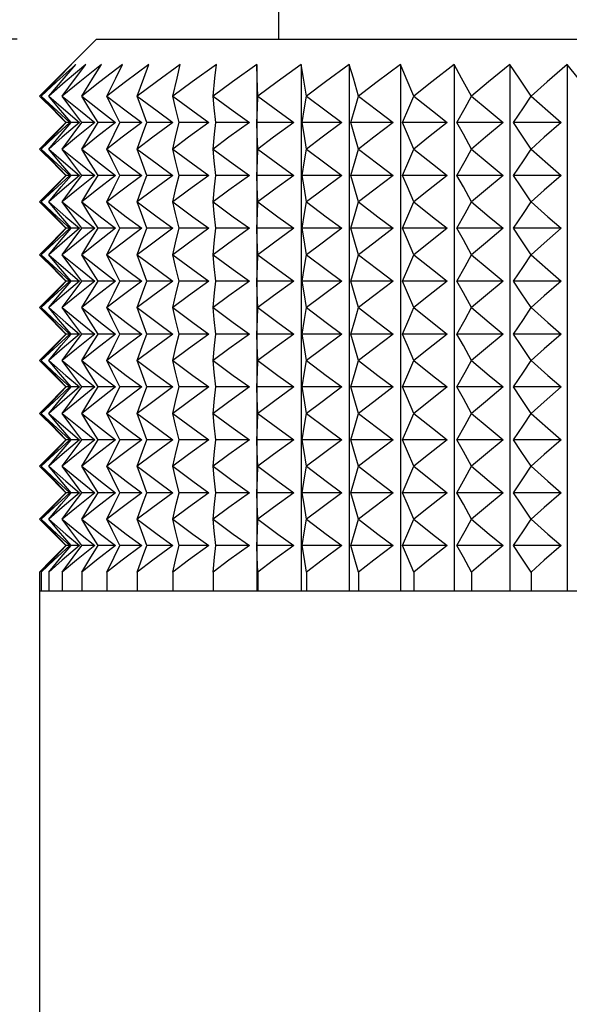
# Model space of a CAD drawing. Header units: millimetres. Extents: x 0 to 419, y 0 to 324.
# Tile 5 of 24: x 94 to 107, y 106 to 129. Entities that reach past the tile are written whole.
import ezdxf

# ---------------------------------------------------------------- set-up
doc = ezdxf.new("R2010")
doc.units = ezdxf.units.MM
doc.header["$LTSCALE"] = 1.5
doc.linetypes.add('CENTERX2', pattern=[20.32, 12.7, -2.54, 2.54, -2.54])
doc.layers.add('CENTER', color=40, linetype='CENTERX2')
doc.layers.add('DIMENSIONS', color=140, linetype='Continuous', lineweight=25)
doc.styles.add('SLDTEXTSTYLE2', font='TXT', dxfattribs={"width": 0.75})
doc.dimstyles.new('SLDDIMSTYLE0', dxfattribs={"dimtxt": 4.7625, "dimasz": 4.953, "dimexe": 0, "dimexo": 0.0625, "dimgap": 1.190625, "dimtad": 0, "dimtih": 1, "dimtoh": 1, "dimdec": 1, "dimrnd": 1e-09, "dimzin": 12, "dimdsep": 46, "dimtxsty": 'SLDTEXTSTYLE2', "dimsah": 1, "dimcen": 0.09, "dimadec": 0, "dimazin": 3, "dimtfac": 1, "dimtdec": 1, "dimtofl": 0, "dimtmove": 0, "dimatfit": 3, "dimfxl": 0, "dimfrac": 2, "dimtolj": 1, "dimtzin": 12, "dimarcsym": 0})

# ---------------------------------------------------------------- blocks, each defined once
blk = doc.blocks.new('_D')
at = {"layer": 'DIMENSIONS'}
for p, q in [((93.624, 129.009), (76.215, 129.009)), ((80.977, 129.009), (80.977, 112.808)), ((74.819, 104.207), (73.368, 104.207)), ((73.368, 104.207), (73.368, 96.647)), ((87.136, 104.207), (88.587, 104.207)), ((88.587, 104.207), (88.587, 96.647)), ((73.368, 96.647), (74.819, 96.647)), ((88.587, 96.647), (87.136, 96.647)), ((80.977, 79.479), (80.977, 95.679)), ((93.21, 79.479), (76.215, 79.479))]:
    blk.add_line(p, q, dxfattribs=at)
for points in [[(80.977, 129.009), (80.215, 124.056), (81.739, 124.056)], [(80.977, 79.479), (81.739, 84.432), (80.215, 84.432)]]:
    blk.add_solid(points, dxfattribs=at)
at = {"layer": 'DIMENSIONS', "char_height": 4.7625, "attachment_point": 1, "style": 'SLDTEXTSTYLE2'}
for s, insert in [('49.5', (74.819, 111.314)), ('1.95', (74.819, 102.786))]:
    blk.add_mtext(s, dxfattribs=dict(at, insert=insert))
blk = doc.blocks.new('SW_CENTERMARKSYMBOL_0')
at = {"layer": 'CENTER', "color": 0}
for p, q in [((0, 5.08), (0, 11.44)), ((0, 0), (0, 2.54)), ((-5.08, 0), (-11.44, 0)), ((0, 0), (-2.54, 0)), ((0, 0), (0, -2.54)), ((0, 0), (2.54, 0)), ((5.08, 0), (11.44, 0)), ((0, -5.08), (0, -11.44))]:
    blk.add_line(p, q, dxfattribs=at)

msp = doc.modelspace()

# ---------------------------------------------------------------- linework, layer by layer
for p, q in [((99.902, 130.914), (99.902, 129.009)), ((95.529, 129.009), (94.549, 128.029)), ((95.529, 129.009), (109.402, 129.009)), ((99.38, 128.404), (99.38, 115.76)), ((100.446, 128.404), (100.446, 115.76)), ((101.598, 128.404), (101.598, 115.76)), ((102.824, 128.404), (102.824, 115.76)), ((104.113, 128.404), (104.113, 115.76)), ((105.452, 128.404), (105.452, 115.76)), ((106.829, 128.404), (106.829, 115.76)), ((94.549, 127.255), (94.797, 127.007)), ((94.797, 127.007), (94.549, 126.759)), ((94.799, 127.007), (94.797, 127.007)), ((94.892, 127.007), (94.805, 127.007)), ((95.123, 127.007), (94.923, 127.007)), ((95.49, 127.007), (95.178, 127.007)), ((95.99, 127.007), (95.569, 127.007)), ((96.617, 127.007), (96.092, 127.007)), ((97.366, 127.007), (96.741, 127.007)), ((98.23, 127.007), (97.511, 127.007)), ((99.201, 127.007), (98.395, 127.007)), ((100.268, 127.007), (99.383, 127.007)), ((101.423, 127.007), (100.467, 127.007)), ((102.654, 127.007), (101.636, 127.007)), ((103.949, 127.007), (102.879, 127.007)), ((105.296, 127.007), (104.184, 127.007)), ((106.682, 127.007), (105.539, 127.007)), ((94.549, 125.985), (94.797, 125.737)), ((94.797, 125.737), (94.549, 125.489)), ((94.799, 125.737), (94.797, 125.737)), ((94.892, 125.737), (94.805, 125.737)), ((95.123, 125.737), (94.923, 125.737)), ((95.49, 125.737), (95.178, 125.737)), ((95.99, 125.737), (95.569, 125.737)), ((96.617, 125.737), (96.092, 125.737)), ((97.366, 125.737), (96.741, 125.737)), ((98.23, 125.737), (97.511, 125.737)), ((99.201, 125.737), (98.395, 125.737)), ((100.268, 125.737), (99.383, 125.737)), ((101.423, 125.737), (100.467, 125.737)), ((102.654, 125.737), (101.636, 125.737)), ((103.949, 125.737), (102.879, 125.737)), ((105.296, 125.737), (104.184, 125.737)), ((106.682, 125.737), (105.539, 125.737)), ((94.549, 124.715), (94.797, 124.467)), ((94.797, 124.467), (94.549, 124.219)), ((94.799, 124.467), (94.797, 124.467)), ((94.892, 124.467), (94.805, 124.467)), ((95.123, 124.467), (94.923, 124.467)), ((95.49, 124.467), (95.178, 124.467)), ((95.99, 124.467), (95.569, 124.467)), ((96.617, 124.467), (96.092, 124.467)), ((97.366, 124.467), (96.741, 124.467)), ((98.23, 124.467), (97.511, 124.467)), ((99.201, 124.467), (98.395, 124.467)), ((100.268, 124.467), (99.383, 124.467)), ((101.423, 124.467), (100.467, 124.467)), ((102.654, 124.467), (101.636, 124.467)), ((103.949, 124.467), (102.879, 124.467)), ((105.296, 124.467), (104.184, 124.467)), ((106.682, 124.467), (105.539, 124.467)), ((94.549, 123.445), (94.797, 123.197)), ((94.797, 123.197), (94.549, 122.949)), ((94.799, 123.197), (94.797, 123.197)), ((94.892, 123.197), (94.805, 123.197)), ((95.123, 123.197), (94.923, 123.197)), ((95.49, 123.197), (95.178, 123.197)), ((95.99, 123.197), (95.569, 123.197)), ((96.617, 123.197), (96.092, 123.197)), ((97.366, 123.197), (96.741, 123.197)), ((98.23, 123.197), (97.511, 123.197)), ((99.201, 123.197), (98.395, 123.197)), ((100.268, 123.197), (99.383, 123.197)), ((101.423, 123.197), (100.467, 123.197)), ((102.654, 123.197), (101.636, 123.197)), ((103.949, 123.197), (102.879, 123.197)), ((105.296, 123.197), (104.184, 123.197)), ((106.682, 123.197), (105.539, 123.197)), ((94.549, 122.175), (94.797, 121.927)), ((94.797, 121.927), (94.549, 121.679)), ((94.799, 121.927), (94.797, 121.927)), ((94.892, 121.927), (94.805, 121.927)), ((95.123, 121.927), (94.923, 121.927)), ((95.49, 121.927), (95.178, 121.927)), ((95.99, 121.927), (95.569, 121.927)), ((96.617, 121.927), (96.092, 121.927)), ((97.366, 121.927), (96.741, 121.927)), ((98.23, 121.927), (97.511, 121.927)), ((99.201, 121.927), (98.395, 121.927)), ((100.268, 121.927), (99.383, 121.927)), ((101.423, 121.927), (100.467, 121.927)), ((102.654, 121.927), (101.636, 121.927)), ((103.949, 121.927), (102.879, 121.927)), ((105.296, 121.927), (104.184, 121.927)), ((106.682, 121.927), (105.539, 121.927)), ((94.549, 120.905), (94.797, 120.657)), ((94.797, 120.657), (94.549, 120.409)), ((94.799, 120.657), (94.797, 120.657)), ((94.892, 120.657), (94.805, 120.657)), ((95.123, 120.657), (94.923, 120.657)), ((95.49, 120.657), (95.178, 120.657)), ((95.99, 120.657), (95.569, 120.657)), ((96.617, 120.657), (96.092, 120.657)), ((97.366, 120.657), (96.741, 120.657)), ((98.23, 120.657), (97.511, 120.657)), ((99.201, 120.657), (98.395, 120.657)), ((100.268, 120.657), (99.383, 120.657)), ((101.423, 120.657), (100.467, 120.657)), ((102.654, 120.657), (101.636, 120.657)), ((103.949, 120.657), (102.879, 120.657)), ((105.296, 120.657), (104.184, 120.657)), ((106.682, 120.657), (105.539, 120.657)), ((94.549, 119.635), (94.797, 119.387)), ((94.797, 119.387), (94.549, 119.139)), ((94.799, 119.387), (94.797, 119.387)), ((94.892, 119.387), (94.805, 119.387)), ((95.123, 119.387), (94.923, 119.387)), ((95.49, 119.387), (95.178, 119.387)), ((95.99, 119.387), (95.569, 119.387)), ((96.617, 119.387), (96.092, 119.387)), ((97.366, 119.387), (96.741, 119.387)), ((98.23, 119.387), (97.511, 119.387)), ((99.201, 119.387), (98.395, 119.387)), ((100.268, 119.387), (99.383, 119.387)), ((101.423, 119.387), (100.467, 119.387)), ((102.654, 119.387), (101.636, 119.387)), ((103.949, 119.387), (102.879, 119.387)), ((105.296, 119.387), (104.184, 119.387)), ((106.682, 119.387), (105.539, 119.387)), ((94.549, 118.365), (94.797, 118.117)), ((94.797, 118.117), (94.549, 117.869)), ((94.799, 118.117), (94.797, 118.117)), ((94.892, 118.117), (94.805, 118.117)), ((95.123, 118.117), (94.923, 118.117)), ((95.49, 118.117), (95.178, 118.117)), ((95.99, 118.117), (95.569, 118.117)), ((96.617, 118.117), (96.092, 118.117)), ((97.366, 118.117), (96.741, 118.117)), ((98.23, 118.117), (97.511, 118.117)), ((99.201, 118.117), (98.395, 118.117)), ((100.268, 118.117), (99.383, 118.117)), ((101.423, 118.117), (100.467, 118.117)), ((102.654, 118.117), (101.636, 118.117)), ((103.949, 118.117), (102.879, 118.117)), ((105.296, 118.117), (104.184, 118.117)), ((106.682, 118.117), (105.539, 118.117)), ((94.549, 117.095), (94.797, 116.847)), ((94.797, 116.847), (94.549, 116.599)), ((94.799, 116.847), (94.797, 116.847)), ((94.892, 116.847), (94.805, 116.847)), ((95.123, 116.847), (94.923, 116.847)), ((95.49, 116.847), (95.178, 116.847)), ((95.99, 116.847), (95.569, 116.847)), ((96.617, 116.847), (96.092, 116.847)), ((97.366, 116.847), (96.741, 116.847)), ((98.23, 116.847), (97.511, 116.847)), ((99.201, 116.847), (98.395, 116.847)), ((100.268, 116.847), (99.383, 116.847)), ((101.423, 116.847), (100.467, 116.847)), ((102.654, 116.847), (101.636, 116.847)), ((103.949, 116.847), (102.879, 116.847)), ((105.296, 116.847), (104.184, 116.847)), ((106.682, 116.847), (105.539, 116.847)), ((94.166, 116.212), (94.166, 115.76)), ((94.204, 116.212), (94.204, 115.76)), ((94.385, 116.212), (94.385, 115.76)), ((94.71, 116.212), (94.71, 115.76)), ((95.175, 116.212), (95.175, 115.76)), ((95.776, 116.212), (95.776, 115.76)), ((96.506, 116.212), (96.506, 115.76)), ((97.36, 116.212), (97.36, 115.76)), ((98.328, 116.212), (98.328, 115.76)), ((99.401, 116.212), (99.401, 115.76)), ((100.57, 116.212), (100.57, 115.76)), ((101.823, 116.212), (101.823, 115.76)), ((103.149, 116.212), (103.149, 115.76)), ((104.533, 116.212), (104.533, 115.76)), ((105.965, 116.212), (105.965, 115.76)), ((94.162, 115.76), (94.162, 89.385)), ((94.162, 115.76), (94.204, 115.76)), ((94.204, 115.76), (94.385, 115.76)), ((94.385, 115.76), (94.71, 115.76)), ((94.71, 115.76), (95.175, 115.76)), ((95.175, 115.76), (95.776, 115.76)), ((95.776, 115.76), (96.506, 115.76)), ((96.506, 115.76), (97.36, 115.76)), ((97.36, 115.76), (98.328, 115.76)), ((98.328, 115.76), (99.401, 115.76)), ((99.401, 115.76), (100.57, 115.76)), ((100.57, 115.76), (101.823, 115.76)), ((101.823, 115.76), (103.149, 115.76)), ((103.149, 115.76), (104.533, 115.76)), ((104.533, 115.76), (105.965, 115.76)), ((105.965, 115.76), (107.429, 115.76))]:
    msp.add_line(p, q)
at = {"flags": 128}
for points in [[(94.929, 128.404), (94.506, 127.986), (94.166, 127.642)], [(95.033, 128.404), (94.573, 127.986), (94.204, 127.642)], [(94.204, 127.642), (94.613, 128.077), (94.929, 128.404)], [(95.274, 128.404), (94.781, 127.986), (94.385, 127.642)], [(94.385, 127.642), (94.751, 128.077), (95.033, 128.404)], [(95.65, 128.404), (95.129, 127.986), (94.71, 127.642)], [(94.71, 127.642), (95.029, 128.077), (95.274, 128.404)], [(96.156, 128.404), (95.612, 127.986), (95.175, 127.642)], [(95.175, 127.642), (95.443, 128.077), (95.65, 128.404)], [(96.789, 128.404), (96.227, 127.986), (95.776, 127.642)], [(95.776, 127.642), (95.991, 128.077), (96.156, 128.404)], [(97.542, 128.404), (96.968, 127.986), (96.506, 127.642)], [(96.506, 127.642), (96.666, 128.077), (96.789, 128.404)], [(98.409, 128.404), (97.827, 127.986), (97.36, 127.642)], [(97.36, 127.642), (97.463, 128.077), (97.542, 128.404)], [(99.38, 128.404), (98.796, 127.986), (98.328, 127.642)], [(98.328, 127.642), (98.373, 128.077), (98.409, 128.404)], [(99.401, 127.642), (99.389, 128.077), (99.38, 128.404)], [(100.446, 128.404), (99.866, 127.986), (99.401, 127.642)], [(100.57, 127.642), (100.5, 128.077), (100.446, 128.404)], [(101.598, 128.404), (101.028, 127.986), (100.57, 127.642)], [(101.823, 127.642), (101.696, 128.077), (101.598, 128.404)], [(102.824, 128.404), (102.269, 127.986), (101.823, 127.642)], [(103.149, 127.642), (102.965, 128.077), (102.824, 128.404)], [(104.113, 128.404), (103.578, 127.986), (103.149, 127.642)], [(104.533, 127.642), (104.296, 128.077), (104.113, 128.404)], [(105.452, 128.404), (104.942, 127.986), (104.533, 127.642)], [(105.965, 127.642), (105.675, 128.077), (105.452, 128.404)], [(106.829, 128.404), (106.349, 127.986), (105.965, 127.642)], [(107.429, 127.642), (107.09, 128.077), (106.829, 128.404)], [(94.166, 127.642), (94.52, 127.285), (94.799, 127.007)], [(94.204, 127.642), (94.588, 127.285), (94.892, 127.007)], [(94.805, 127.007), (94.467, 127.361), (94.204, 127.642)], [(94.385, 127.642), (94.797, 127.285), (95.123, 127.007)], [(94.923, 127.007), (94.621, 127.361), (94.385, 127.642)], [(94.71, 127.642), (95.146, 127.285), (95.49, 127.007)], [(95.178, 127.007), (94.915, 127.361), (94.71, 127.642)], [(95.175, 127.642), (95.63, 127.285), (95.99, 127.007)], [(95.569, 127.007), (95.348, 127.361), (95.175, 127.642)], [(95.776, 127.642), (96.246, 127.285), (96.617, 127.007)], [(96.092, 127.007), (95.914, 127.361), (95.776, 127.642)], [(96.506, 127.642), (96.987, 127.285), (97.366, 127.007)], [(96.741, 127.007), (96.609, 127.361), (96.506, 127.642)], [(97.36, 127.642), (97.846, 127.285), (98.23, 127.007)], [(97.511, 127.007), (97.426, 127.361), (97.36, 127.642)], [(98.328, 127.642), (98.815, 127.285), (99.201, 127.007)], [(98.395, 127.007), (98.357, 127.361), (98.328, 127.642)], [(99.383, 127.007), (99.393, 127.361), (99.401, 127.642)], [(99.401, 127.642), (99.886, 127.285), (100.268, 127.007)], [(100.467, 127.007), (100.525, 127.361), (100.57, 127.642)], [(100.57, 127.642), (101.046, 127.285), (101.423, 127.007)], [(101.636, 127.007), (101.741, 127.361), (101.823, 127.642)], [(101.823, 127.642), (102.287, 127.285), (102.654, 127.007)], [(102.879, 127.007), (103.03, 127.361), (103.149, 127.642)], [(103.149, 127.642), (103.595, 127.285), (103.949, 127.007)], [(104.184, 127.007), (104.38, 127.361), (104.533, 127.642)], [(104.533, 127.642), (104.959, 127.285), (105.296, 127.007)], [(105.539, 127.007), (105.778, 127.361), (105.965, 127.642)], [(105.965, 127.642), (106.365, 127.285), (106.682, 127.007)], [(94.799, 127.007), (94.444, 126.653), (94.166, 126.372)], [(94.892, 127.007), (94.505, 126.653), (94.204, 126.372)], [(94.204, 126.372), (94.54, 126.73), (94.805, 127.007)], [(95.123, 127.007), (94.709, 126.653), (94.385, 126.372)], [(94.385, 126.372), (94.685, 126.73), (94.923, 127.007)], [(95.49, 127.007), (95.052, 126.653), (94.71, 126.372)], [(94.71, 126.372), (94.972, 126.73), (95.178, 127.007)], [(95.99, 127.007), (95.532, 126.653), (95.175, 126.372)], [(95.175, 126.372), (95.395, 126.73), (95.569, 127.007)], [(96.617, 127.007), (96.145, 126.653), (95.776, 126.372)], [(95.776, 126.372), (95.952, 126.73), (96.092, 127.007)], [(97.366, 127.007), (96.883, 126.653), (96.506, 126.372)], [(96.506, 126.372), (96.638, 126.73), (96.741, 127.007)], [(98.23, 127.007), (97.741, 126.653), (97.36, 126.372)], [(97.36, 126.372), (97.444, 126.73), (97.511, 127.007)], [(99.201, 127.007), (98.711, 126.653), (98.328, 126.372)], [(98.328, 126.372), (98.365, 126.73), (98.395, 127.007)], [(99.401, 126.372), (99.391, 126.73), (99.383, 127.007)], [(100.268, 127.007), (99.782, 126.653), (99.401, 126.372)], [(100.57, 126.372), (100.513, 126.73), (100.467, 127.007)], [(101.423, 127.007), (100.944, 126.653), (100.57, 126.372)], [(101.823, 126.372), (101.719, 126.73), (101.636, 127.007)], [(102.654, 127.007), (102.187, 126.653), (101.823, 126.372)], [(103.149, 126.372), (102.998, 126.73), (102.879, 127.007)], [(103.949, 127.007), (103.499, 126.653), (103.149, 126.372)], [(104.533, 126.372), (104.338, 126.73), (104.184, 127.007)], [(105.296, 127.007), (104.868, 126.653), (104.533, 126.372)], [(105.965, 126.372), (105.727, 126.73), (105.539, 127.007)], [(106.682, 127.007), (106.279, 126.653), (105.965, 126.372)], [(94.166, 126.372), (94.52, 126.015), (94.799, 125.737)], [(94.204, 126.372), (94.588, 126.015), (94.892, 125.737)], [(94.805, 125.737), (94.467, 126.091), (94.204, 126.372)], [(94.385, 126.372), (94.797, 126.015), (95.123, 125.737)], [(94.923, 125.737), (94.621, 126.091), (94.385, 126.372)], [(94.71, 126.372), (95.146, 126.015), (95.49, 125.737)], [(95.178, 125.737), (94.915, 126.091), (94.71, 126.372)], [(95.175, 126.372), (95.63, 126.015), (95.99, 125.737)], [(95.569, 125.737), (95.348, 126.091), (95.175, 126.372)], [(95.776, 126.372), (96.246, 126.015), (96.617, 125.737)], [(96.092, 125.737), (95.914, 126.091), (95.776, 126.372)], [(96.506, 126.372), (96.987, 126.015), (97.366, 125.737)], [(96.741, 125.737), (96.609, 126.091), (96.506, 126.372)], [(97.36, 126.372), (97.846, 126.015), (98.23, 125.737)], [(97.511, 125.737), (97.426, 126.091), (97.36, 126.372)], [(98.328, 126.372), (98.815, 126.015), (99.201, 125.737)], [(98.395, 125.737), (98.357, 126.091), (98.328, 126.372)], [(99.383, 125.737), (99.393, 126.091), (99.401, 126.372)], [(99.401, 126.372), (99.886, 126.015), (100.268, 125.737)], [(100.467, 125.737), (100.525, 126.091), (100.57, 126.372)], [(100.57, 126.372), (101.046, 126.015), (101.423, 125.737)], [(101.636, 125.737), (101.741, 126.091), (101.823, 126.372)], [(101.823, 126.372), (102.287, 126.015), (102.654, 125.737)], [(102.879, 125.737), (103.03, 126.091), (103.149, 126.372)], [(103.149, 126.372), (103.595, 126.015), (103.949, 125.737)], [(104.184, 125.737), (104.38, 126.091), (104.533, 126.372)], [(104.533, 126.372), (104.959, 126.015), (105.296, 125.737)], [(105.539, 125.737), (105.778, 126.091), (105.965, 126.372)], [(105.965, 126.372), (106.365, 126.015), (106.682, 125.737)], [(94.799, 125.737), (94.444, 125.383), (94.166, 125.102)], [(94.892, 125.737), (94.505, 125.383), (94.204, 125.102)], [(94.204, 125.102), (94.54, 125.46), (94.805, 125.737)], [(95.123, 125.737), (94.709, 125.383), (94.385, 125.102)], [(94.385, 125.102), (94.685, 125.46), (94.923, 125.737)], [(95.49, 125.737), (95.052, 125.383), (94.71, 125.102)], [(94.71, 125.102), (94.972, 125.46), (95.178, 125.737)], [(95.99, 125.737), (95.532, 125.383), (95.175, 125.102)], [(95.175, 125.102), (95.395, 125.46), (95.569, 125.737)], [(96.617, 125.737), (96.145, 125.383), (95.776, 125.102)], [(95.776, 125.102), (95.952, 125.46), (96.092, 125.737)], [(97.366, 125.737), (96.883, 125.383), (96.506, 125.102)], [(96.506, 125.102), (96.638, 125.46), (96.741, 125.737)], [(98.23, 125.737), (97.741, 125.383), (97.36, 125.102)], [(97.36, 125.102), (97.444, 125.46), (97.511, 125.737)], [(99.201, 125.737), (98.711, 125.383), (98.328, 125.102)], [(98.328, 125.102), (98.365, 125.46), (98.395, 125.737)], [(99.401, 125.102), (99.391, 125.46), (99.383, 125.737)], [(100.268, 125.737), (99.782, 125.383), (99.401, 125.102)], [(100.57, 125.102), (100.513, 125.46), (100.467, 125.737)], [(101.423, 125.737), (100.944, 125.383), (100.57, 125.102)], [(101.823, 125.102), (101.719, 125.46), (101.636, 125.737)], [(102.654, 125.737), (102.187, 125.383), (101.823, 125.102)], [(103.149, 125.102), (102.998, 125.46), (102.879, 125.737)], [(103.949, 125.737), (103.499, 125.383), (103.149, 125.102)], [(104.533, 125.102), (104.338, 125.46), (104.184, 125.737)], [(105.296, 125.737), (104.868, 125.383), (104.533, 125.102)], [(105.965, 125.102), (105.727, 125.46), (105.539, 125.737)], [(106.682, 125.737), (106.279, 125.383), (105.965, 125.102)], [(94.166, 125.102), (94.52, 124.745), (94.799, 124.467)], [(94.204, 125.102), (94.588, 124.745), (94.892, 124.467)], [(94.805, 124.467), (94.467, 124.821), (94.204, 125.102)], [(94.385, 125.102), (94.797, 124.745), (95.123, 124.467)], [(94.923, 124.467), (94.621, 124.821), (94.385, 125.102)], [(94.71, 125.102), (95.146, 124.745), (95.49, 124.467)], [(95.178, 124.467), (94.915, 124.821), (94.71, 125.102)], [(95.175, 125.102), (95.63, 124.745), (95.99, 124.467)], [(95.569, 124.467), (95.348, 124.821), (95.175, 125.102)], [(95.776, 125.102), (96.246, 124.745), (96.617, 124.467)], [(96.092, 124.467), (95.914, 124.821), (95.776, 125.102)], [(96.506, 125.102), (96.987, 124.745), (97.366, 124.467)], [(96.741, 124.467), (96.609, 124.821), (96.506, 125.102)], [(97.36, 125.102), (97.846, 124.745), (98.23, 124.467)], [(97.511, 124.467), (97.426, 124.821), (97.36, 125.102)], [(98.328, 125.102), (98.815, 124.745), (99.201, 124.467)], [(98.395, 124.467), (98.357, 124.821), (98.328, 125.102)], [(99.383, 124.467), (99.393, 124.821), (99.401, 125.102)], [(99.401, 125.102), (99.886, 124.745), (100.268, 124.467)], [(100.467, 124.467), (100.525, 124.821), (100.57, 125.102)], [(100.57, 125.102), (101.046, 124.745), (101.423, 124.467)], [(101.636, 124.467), (101.741, 124.821), (101.823, 125.102)], [(101.823, 125.102), (102.287, 124.745), (102.654, 124.467)], [(102.879, 124.467), (103.03, 124.821), (103.149, 125.102)], [(103.149, 125.102), (103.595, 124.745), (103.949, 124.467)], [(104.184, 124.467), (104.38, 124.821), (104.533, 125.102)], [(104.533, 125.102), (104.959, 124.745), (105.296, 124.467)], [(105.539, 124.467), (105.778, 124.821), (105.965, 125.102)], [(105.965, 125.102), (106.365, 124.745), (106.682, 124.467)], [(94.799, 124.467), (94.444, 124.113), (94.166, 123.832)], [(94.892, 124.467), (94.505, 124.113), (94.204, 123.832)], [(94.204, 123.832), (94.54, 124.19), (94.805, 124.467)], [(95.123, 124.467), (94.709, 124.113), (94.385, 123.832)], [(94.385, 123.832), (94.685, 124.19), (94.923, 124.467)], [(95.49, 124.467), (95.052, 124.113), (94.71, 123.832)], [(94.71, 123.832), (94.972, 124.19), (95.178, 124.467)], [(95.99, 124.467), (95.532, 124.113), (95.175, 123.832)], [(95.175, 123.832), (95.395, 124.19), (95.569, 124.467)], [(96.617, 124.467), (96.145, 124.113), (95.776, 123.832)], [(95.776, 123.832), (95.952, 124.19), (96.092, 124.467)], [(97.366, 124.467), (96.883, 124.113), (96.506, 123.832)], [(96.506, 123.832), (96.638, 124.19), (96.741, 124.467)], [(98.23, 124.467), (97.741, 124.113), (97.36, 123.832)], [(97.36, 123.832), (97.444, 124.19), (97.511, 124.467)], [(99.201, 124.467), (98.711, 124.113), (98.328, 123.832)], [(98.328, 123.832), (98.365, 124.19), (98.395, 124.467)], [(99.401, 123.832), (99.391, 124.19), (99.383, 124.467)], [(100.268, 124.467), (99.782, 124.113), (99.401, 123.832)], [(100.57, 123.832), (100.513, 124.19), (100.467, 124.467)], [(101.423, 124.467), (100.944, 124.113), (100.57, 123.832)], [(101.823, 123.832), (101.719, 124.19), (101.636, 124.467)], [(102.654, 124.467), (102.187, 124.113), (101.823, 123.832)], [(103.149, 123.832), (102.998, 124.19), (102.879, 124.467)], [(103.949, 124.467), (103.499, 124.113), (103.149, 123.832)], [(104.533, 123.832), (104.338, 124.19), (104.184, 124.467)], [(105.296, 124.467), (104.868, 124.113), (104.533, 123.832)], [(105.965, 123.832), (105.727, 124.19), (105.539, 124.467)], [(106.682, 124.467), (106.279, 124.113), (105.965, 123.832)], [(94.166, 123.832), (94.52, 123.475), (94.799, 123.197)], [(94.204, 123.832), (94.588, 123.475), (94.892, 123.197)], [(94.805, 123.197), (94.467, 123.551), (94.204, 123.832)], [(94.385, 123.832), (94.797, 123.475), (95.123, 123.197)], [(94.923, 123.197), (94.621, 123.551), (94.385, 123.832)], [(94.71, 123.832), (95.146, 123.475), (95.49, 123.197)], [(95.178, 123.197), (94.915, 123.551), (94.71, 123.832)], [(95.175, 123.832), (95.63, 123.475), (95.99, 123.197)], [(95.569, 123.197), (95.348, 123.551), (95.175, 123.832)], [(95.776, 123.832), (96.246, 123.475), (96.617, 123.197)], [(96.092, 123.197), (95.914, 123.551), (95.776, 123.832)], [(96.506, 123.832), (96.987, 123.475), (97.366, 123.197)], [(96.741, 123.197), (96.609, 123.551), (96.506, 123.832)], [(97.36, 123.832), (97.846, 123.475), (98.23, 123.197)], [(97.511, 123.197), (97.426, 123.551), (97.36, 123.832)], [(98.328, 123.832), (98.815, 123.475), (99.201, 123.197)], [(98.395, 123.197), (98.357, 123.551), (98.328, 123.832)], [(99.383, 123.197), (99.393, 123.551), (99.401, 123.832)], [(99.401, 123.832), (99.886, 123.475), (100.268, 123.197)], [(100.467, 123.197), (100.525, 123.551), (100.57, 123.832)], [(100.57, 123.832), (101.046, 123.475), (101.423, 123.197)], [(101.636, 123.197), (101.741, 123.551), (101.823, 123.832)], [(101.823, 123.832), (102.287, 123.475), (102.654, 123.197)], [(102.879, 123.197), (103.03, 123.551), (103.149, 123.832)], [(103.149, 123.832), (103.595, 123.475), (103.949, 123.197)], [(104.184, 123.197), (104.38, 123.551), (104.533, 123.832)], [(104.533, 123.832), (104.959, 123.475), (105.296, 123.197)], [(105.539, 123.197), (105.778, 123.551), (105.965, 123.832)], [(105.965, 123.832), (106.365, 123.475), (106.682, 123.197)], [(94.799, 123.197), (94.444, 122.843), (94.166, 122.562)], [(94.892, 123.197), (94.505, 122.843), (94.204, 122.562)], [(94.204, 122.562), (94.54, 122.92), (94.805, 123.197)], [(95.123, 123.197), (94.709, 122.843), (94.385, 122.562)], [(94.385, 122.562), (94.685, 122.92), (94.923, 123.197)], [(95.49, 123.197), (95.052, 122.843), (94.71, 122.562)], [(94.71, 122.562), (94.972, 122.92), (95.178, 123.197)], [(95.99, 123.197), (95.532, 122.843), (95.175, 122.562)], [(95.175, 122.562), (95.395, 122.92), (95.569, 123.197)], [(96.617, 123.197), (96.145, 122.843), (95.776, 122.562)], [(95.776, 122.562), (95.952, 122.92), (96.092, 123.197)], [(97.366, 123.197), (96.883, 122.843), (96.506, 122.562)], [(96.506, 122.562), (96.638, 122.92), (96.741, 123.197)], [(98.23, 123.197), (97.741, 122.843), (97.36, 122.562)], [(97.36, 122.562), (97.444, 122.92), (97.511, 123.197)], [(99.201, 123.197), (98.711, 122.843), (98.328, 122.562)], [(98.328, 122.562), (98.365, 122.92), (98.395, 123.197)], [(99.401, 122.562), (99.391, 122.92), (99.383, 123.197)], [(100.268, 123.197), (99.782, 122.843), (99.401, 122.562)], [(100.57, 122.562), (100.513, 122.92), (100.467, 123.197)], [(101.423, 123.197), (100.944, 122.843), (100.57, 122.562)], [(101.823, 122.562), (101.719, 122.92), (101.636, 123.197)], [(102.654, 123.197), (102.187, 122.843), (101.823, 122.562)], [(103.149, 122.562), (102.998, 122.92), (102.879, 123.197)], [(103.949, 123.197), (103.499, 122.843), (103.149, 122.562)], [(104.533, 122.562), (104.338, 122.92), (104.184, 123.197)], [(105.296, 123.197), (104.868, 122.843), (104.533, 122.562)], [(105.965, 122.562), (105.727, 122.92), (105.539, 123.197)], [(106.682, 123.197), (106.279, 122.843), (105.965, 122.562)], [(94.166, 122.562), (94.52, 122.205), (94.799, 121.927)], [(94.204, 122.562), (94.588, 122.205), (94.892, 121.927)], [(94.805, 121.927), (94.467, 122.281), (94.204, 122.562)], [(94.385, 122.562), (94.797, 122.205), (95.123, 121.927)], [(94.923, 121.927), (94.621, 122.281), (94.385, 122.562)], [(94.71, 122.562), (95.146, 122.205), (95.49, 121.927)], [(95.178, 121.927), (94.915, 122.281), (94.71, 122.562)], [(95.175, 122.562), (95.63, 122.205), (95.99, 121.927)], [(95.569, 121.927), (95.348, 122.281), (95.175, 122.562)], [(95.776, 122.562), (96.246, 122.205), (96.617, 121.927)], [(96.092, 121.927), (95.914, 122.281), (95.776, 122.562)], [(96.506, 122.562), (96.987, 122.205), (97.366, 121.927)], [(96.741, 121.927), (96.609, 122.281), (96.506, 122.562)], [(97.36, 122.562), (97.846, 122.205), (98.23, 121.927)], [(97.511, 121.927), (97.426, 122.281), (97.36, 122.562)], [(98.328, 122.562), (98.815, 122.205), (99.201, 121.927)], [(98.395, 121.927), (98.357, 122.281), (98.328, 122.562)], [(99.383, 121.927), (99.393, 122.281), (99.401, 122.562)], [(99.401, 122.562), (99.886, 122.205), (100.268, 121.927)], [(100.467, 121.927), (100.525, 122.281), (100.57, 122.562)], [(100.57, 122.562), (101.046, 122.205), (101.423, 121.927)], [(101.636, 121.927), (101.741, 122.281), (101.823, 122.562)], [(101.823, 122.562), (102.287, 122.205), (102.654, 121.927)], [(102.879, 121.927), (103.03, 122.281), (103.149, 122.562)], [(103.149, 122.562), (103.595, 122.205), (103.949, 121.927)], [(104.184, 121.927), (104.38, 122.281), (104.533, 122.562)], [(104.533, 122.562), (104.959, 122.205), (105.296, 121.927)], [(105.539, 121.927), (105.778, 122.281), (105.965, 122.562)], [(105.965, 122.562), (106.365, 122.205), (106.682, 121.927)], [(94.799, 121.927), (94.444, 121.573), (94.166, 121.292)], [(94.892, 121.927), (94.505, 121.573), (94.204, 121.292)], [(94.204, 121.292), (94.54, 121.65), (94.805, 121.927)], [(95.123, 121.927), (94.709, 121.573), (94.385, 121.292)], [(94.385, 121.292), (94.685, 121.65), (94.923, 121.927)], [(95.49, 121.927), (95.052, 121.573), (94.71, 121.292)], [(94.71, 121.292), (94.972, 121.65), (95.178, 121.927)], [(95.99, 121.927), (95.532, 121.573), (95.175, 121.292)], [(95.175, 121.292), (95.395, 121.65), (95.569, 121.927)], [(96.617, 121.927), (96.145, 121.573), (95.776, 121.292)], [(95.776, 121.292), (95.952, 121.65), (96.092, 121.927)], [(97.366, 121.927), (96.883, 121.573), (96.506, 121.292)], [(96.506, 121.292), (96.638, 121.65), (96.741, 121.927)], [(98.23, 121.927), (97.741, 121.573), (97.36, 121.292)], [(97.36, 121.292), (97.444, 121.65), (97.511, 121.927)], [(99.201, 121.927), (98.711, 121.573), (98.328, 121.292)], [(98.328, 121.292), (98.365, 121.65), (98.395, 121.927)], [(99.401, 121.292), (99.391, 121.65), (99.383, 121.927)], [(100.268, 121.927), (99.782, 121.573), (99.401, 121.292)], [(100.57, 121.292), (100.513, 121.65), (100.467, 121.927)], [(101.423, 121.927), (100.944, 121.573), (100.57, 121.292)], [(101.823, 121.292), (101.719, 121.65), (101.636, 121.927)], [(102.654, 121.927), (102.187, 121.573), (101.823, 121.292)], [(103.149, 121.292), (102.998, 121.65), (102.879, 121.927)], [(103.949, 121.927), (103.499, 121.573), (103.149, 121.292)], [(104.533, 121.292), (104.338, 121.65), (104.184, 121.927)], [(105.296, 121.927), (104.868, 121.573), (104.533, 121.292)], [(105.965, 121.292), (105.727, 121.65), (105.539, 121.927)], [(106.682, 121.927), (106.279, 121.573), (105.965, 121.292)], [(94.166, 121.292), (94.52, 120.935), (94.799, 120.657)], [(94.204, 121.292), (94.588, 120.935), (94.892, 120.657)], [(94.805, 120.657), (94.467, 121.011), (94.204, 121.292)], [(94.385, 121.292), (94.797, 120.935), (95.123, 120.657)], [(94.923, 120.657), (94.621, 121.011), (94.385, 121.292)], [(94.71, 121.292), (95.146, 120.935), (95.49, 120.657)], [(95.178, 120.657), (94.915, 121.011), (94.71, 121.292)], [(95.175, 121.292), (95.63, 120.935), (95.99, 120.657)], [(95.569, 120.657), (95.348, 121.011), (95.175, 121.292)], [(95.776, 121.292), (96.246, 120.935), (96.617, 120.657)], [(96.092, 120.657), (95.914, 121.011), (95.776, 121.292)], [(96.506, 121.292), (96.987, 120.935), (97.366, 120.657)], [(96.741, 120.657), (96.609, 121.011), (96.506, 121.292)], [(97.36, 121.292), (97.846, 120.935), (98.23, 120.657)], [(97.511, 120.657), (97.426, 121.011), (97.36, 121.292)], [(98.328, 121.292), (98.815, 120.935), (99.201, 120.657)], [(98.395, 120.657), (98.357, 121.011), (98.328, 121.292)], [(99.383, 120.657), (99.393, 121.011), (99.401, 121.292)], [(99.401, 121.292), (99.886, 120.935), (100.268, 120.657)], [(100.467, 120.657), (100.525, 121.011), (100.57, 121.292)], [(100.57, 121.292), (101.046, 120.935), (101.423, 120.657)], [(101.636, 120.657), (101.741, 121.011), (101.823, 121.292)], [(101.823, 121.292), (102.287, 120.935), (102.654, 120.657)], [(102.879, 120.657), (103.03, 121.011), (103.149, 121.292)], [(103.149, 121.292), (103.595, 120.935), (103.949, 120.657)], [(104.184, 120.657), (104.38, 121.011), (104.533, 121.292)], [(104.533, 121.292), (104.959, 120.935), (105.296, 120.657)], [(105.539, 120.657), (105.778, 121.011), (105.965, 121.292)], [(105.965, 121.292), (106.365, 120.935), (106.682, 120.657)], [(94.799, 120.657), (94.444, 120.303), (94.166, 120.022)], [(94.892, 120.657), (94.505, 120.303), (94.204, 120.022)], [(94.204, 120.022), (94.54, 120.38), (94.805, 120.657)], [(95.123, 120.657), (94.709, 120.303), (94.385, 120.022)], [(94.385, 120.022), (94.685, 120.38), (94.923, 120.657)], [(95.49, 120.657), (95.052, 120.303), (94.71, 120.022)], [(94.71, 120.022), (94.972, 120.38), (95.178, 120.657)], [(95.99, 120.657), (95.532, 120.303), (95.175, 120.022)], [(95.175, 120.022), (95.395, 120.38), (95.569, 120.657)], [(96.617, 120.657), (96.145, 120.303), (95.776, 120.022)], [(95.776, 120.022), (95.952, 120.38), (96.092, 120.657)], [(97.366, 120.657), (96.883, 120.303), (96.506, 120.022)], [(96.506, 120.022), (96.638, 120.38), (96.741, 120.657)], [(98.23, 120.657), (97.741, 120.303), (97.36, 120.022)], [(97.36, 120.022), (97.444, 120.38), (97.511, 120.657)], [(99.201, 120.657), (98.711, 120.303), (98.328, 120.022)], [(98.328, 120.022), (98.365, 120.38), (98.395, 120.657)], [(99.401, 120.022), (99.391, 120.38), (99.383, 120.657)], [(100.268, 120.657), (99.782, 120.303), (99.401, 120.022)], [(100.57, 120.022), (100.513, 120.38), (100.467, 120.657)], [(101.423, 120.657), (100.944, 120.303), (100.57, 120.022)], [(101.823, 120.022), (101.719, 120.38), (101.636, 120.657)], [(102.654, 120.657), (102.187, 120.303), (101.823, 120.022)], [(103.149, 120.022), (102.998, 120.38), (102.879, 120.657)], [(103.949, 120.657), (103.499, 120.303), (103.149, 120.022)], [(104.533, 120.022), (104.338, 120.38), (104.184, 120.657)], [(105.296, 120.657), (104.868, 120.303), (104.533, 120.022)], [(105.965, 120.022), (105.727, 120.38), (105.539, 120.657)], [(106.682, 120.657), (106.279, 120.303), (105.965, 120.022)], [(94.166, 120.022), (94.52, 119.665), (94.799, 119.387)], [(94.204, 120.022), (94.588, 119.665), (94.892, 119.387)], [(94.805, 119.387), (94.467, 119.741), (94.204, 120.022)], [(94.385, 120.022), (94.797, 119.665), (95.123, 119.387)], [(94.923, 119.387), (94.621, 119.741), (94.385, 120.022)], [(94.71, 120.022), (95.146, 119.665), (95.49, 119.387)], [(95.178, 119.387), (94.915, 119.741), (94.71, 120.022)], [(95.175, 120.022), (95.63, 119.665), (95.99, 119.387)], [(95.569, 119.387), (95.348, 119.741), (95.175, 120.022)], [(95.776, 120.022), (96.246, 119.665), (96.617, 119.387)], [(96.092, 119.387), (95.914, 119.741), (95.776, 120.022)], [(96.506, 120.022), (96.987, 119.665), (97.366, 119.387)], [(96.741, 119.387), (96.609, 119.741), (96.506, 120.022)], [(97.36, 120.022), (97.846, 119.665), (98.23, 119.387)], [(97.511, 119.387), (97.426, 119.741), (97.36, 120.022)], [(98.328, 120.022), (98.815, 119.665), (99.201, 119.387)], [(98.395, 119.387), (98.357, 119.741), (98.328, 120.022)], [(99.383, 119.387), (99.393, 119.741), (99.401, 120.022)], [(99.401, 120.022), (99.886, 119.665), (100.268, 119.387)], [(100.467, 119.387), (100.525, 119.741), (100.57, 120.022)], [(100.57, 120.022), (101.046, 119.665), (101.423, 119.387)], [(101.636, 119.387), (101.741, 119.741), (101.823, 120.022)], [(101.823, 120.022), (102.287, 119.665), (102.654, 119.387)], [(102.879, 119.387), (103.03, 119.741), (103.149, 120.022)], [(103.149, 120.022), (103.595, 119.665), (103.949, 119.387)], [(104.184, 119.387), (104.38, 119.741), (104.533, 120.022)], [(104.533, 120.022), (104.959, 119.665), (105.296, 119.387)], [(105.539, 119.387), (105.778, 119.741), (105.965, 120.022)], [(105.965, 120.022), (106.365, 119.665), (106.682, 119.387)], [(94.799, 119.387), (94.444, 119.033), (94.166, 118.752)], [(94.892, 119.387), (94.505, 119.033), (94.204, 118.752)], [(94.204, 118.752), (94.54, 119.11), (94.805, 119.387)], [(95.123, 119.387), (94.709, 119.033), (94.385, 118.752)], [(94.385, 118.752), (94.685, 119.11), (94.923, 119.387)], [(95.49, 119.387), (95.052, 119.033), (94.71, 118.752)], [(94.71, 118.752), (94.972, 119.11), (95.178, 119.387)], [(95.99, 119.387), (95.532, 119.033), (95.175, 118.752)], [(95.175, 118.752), (95.395, 119.11), (95.569, 119.387)], [(96.617, 119.387), (96.145, 119.033), (95.776, 118.752)], [(95.776, 118.752), (95.952, 119.11), (96.092, 119.387)], [(97.366, 119.387), (96.883, 119.033), (96.506, 118.752)], [(96.506, 118.752), (96.638, 119.11), (96.741, 119.387)], [(98.23, 119.387), (97.741, 119.033), (97.36, 118.752)], [(97.36, 118.752), (97.444, 119.11), (97.511, 119.387)], [(99.201, 119.387), (98.711, 119.033), (98.328, 118.752)], [(98.328, 118.752), (98.365, 119.11), (98.395, 119.387)], [(99.401, 118.752), (99.391, 119.11), (99.383, 119.387)], [(100.268, 119.387), (99.782, 119.033), (99.401, 118.752)], [(100.57, 118.752), (100.513, 119.11), (100.467, 119.387)], [(101.423, 119.387), (100.944, 119.033), (100.57, 118.752)], [(101.823, 118.752), (101.719, 119.11), (101.636, 119.387)], [(102.654, 119.387), (102.187, 119.033), (101.823, 118.752)], [(103.149, 118.752), (102.998, 119.11), (102.879, 119.387)], [(103.949, 119.387), (103.499, 119.033), (103.149, 118.752)], [(104.533, 118.752), (104.338, 119.11), (104.184, 119.387)], [(105.296, 119.387), (104.868, 119.033), (104.533, 118.752)], [(105.965, 118.752), (105.727, 119.11), (105.539, 119.387)], [(106.682, 119.387), (106.279, 119.033), (105.965, 118.752)], [(94.166, 118.752), (94.52, 118.395), (94.799, 118.117)], [(94.204, 118.752), (94.588, 118.395), (94.892, 118.117)], [(94.805, 118.117), (94.467, 118.471), (94.204, 118.752)], [(94.385, 118.752), (94.797, 118.395), (95.123, 118.117)], [(94.923, 118.117), (94.621, 118.471), (94.385, 118.752)], [(94.71, 118.752), (95.146, 118.395), (95.49, 118.117)], [(95.178, 118.117), (94.915, 118.471), (94.71, 118.752)], [(95.175, 118.752), (95.63, 118.395), (95.99, 118.117)], [(95.569, 118.117), (95.348, 118.471), (95.175, 118.752)], [(95.776, 118.752), (96.246, 118.395), (96.617, 118.117)], [(96.092, 118.117), (95.914, 118.471), (95.776, 118.752)], [(96.506, 118.752), (96.987, 118.395), (97.366, 118.117)], [(96.741, 118.117), (96.609, 118.471), (96.506, 118.752)], [(97.36, 118.752), (97.846, 118.395), (98.23, 118.117)], [(97.511, 118.117), (97.426, 118.471), (97.36, 118.752)], [(98.328, 118.752), (98.815, 118.395), (99.201, 118.117)], [(98.395, 118.117), (98.357, 118.471), (98.328, 118.752)], [(99.383, 118.117), (99.393, 118.471), (99.401, 118.752)], [(99.401, 118.752), (99.886, 118.395), (100.268, 118.117)], [(100.467, 118.117), (100.525, 118.471), (100.57, 118.752)], [(100.57, 118.752), (101.046, 118.395), (101.423, 118.117)], [(101.636, 118.117), (101.741, 118.471), (101.823, 118.752)], [(101.823, 118.752), (102.287, 118.395), (102.654, 118.117)], [(102.879, 118.117), (103.03, 118.471), (103.149, 118.752)], [(103.149, 118.752), (103.595, 118.395), (103.949, 118.117)], [(104.184, 118.117), (104.38, 118.471), (104.533, 118.752)], [(104.533, 118.752), (104.959, 118.395), (105.296, 118.117)], [(105.539, 118.117), (105.778, 118.471), (105.965, 118.752)], [(105.965, 118.752), (106.365, 118.395), (106.682, 118.117)], [(94.799, 118.117), (94.444, 117.763), (94.166, 117.482)], [(94.892, 118.117), (94.505, 117.763), (94.204, 117.482)], [(94.204, 117.482), (94.54, 117.84), (94.805, 118.117)], [(95.123, 118.117), (94.709, 117.763), (94.385, 117.482)], [(94.385, 117.482), (94.685, 117.84), (94.923, 118.117)], [(95.49, 118.117), (95.052, 117.763), (94.71, 117.482)], [(94.71, 117.482), (94.972, 117.84), (95.178, 118.117)], [(95.99, 118.117), (95.532, 117.763), (95.175, 117.482)], [(95.175, 117.482), (95.395, 117.84), (95.569, 118.117)], [(96.617, 118.117), (96.145, 117.763), (95.776, 117.482)], [(95.776, 117.482), (95.952, 117.84), (96.092, 118.117)], [(97.366, 118.117), (96.883, 117.763), (96.506, 117.482)], [(96.506, 117.482), (96.638, 117.84), (96.741, 118.117)], [(98.23, 118.117), (97.741, 117.763), (97.36, 117.482)], [(97.36, 117.482), (97.444, 117.84), (97.511, 118.117)], [(99.201, 118.117), (98.711, 117.763), (98.328, 117.482)], [(98.328, 117.482), (98.365, 117.84), (98.395, 118.117)], [(99.401, 117.482), (99.391, 117.84), (99.383, 118.117)], [(100.268, 118.117), (99.782, 117.763), (99.401, 117.482)], [(100.57, 117.482), (100.513, 117.84), (100.467, 118.117)], [(101.423, 118.117), (100.944, 117.763), (100.57, 117.482)], [(101.823, 117.482), (101.719, 117.84), (101.636, 118.117)], [(102.654, 118.117), (102.187, 117.763), (101.823, 117.482)], [(103.149, 117.482), (102.998, 117.84), (102.879, 118.117)], [(103.949, 118.117), (103.499, 117.763), (103.149, 117.482)], [(104.533, 117.482), (104.338, 117.84), (104.184, 118.117)], [(105.296, 118.117), (104.868, 117.763), (104.533, 117.482)], [(105.965, 117.482), (105.727, 117.84), (105.539, 118.117)], [(106.682, 118.117), (106.279, 117.763), (105.965, 117.482)], [(94.166, 117.482), (94.52, 117.125), (94.799, 116.847)], [(94.204, 117.482), (94.588, 117.125), (94.892, 116.847)], [(94.805, 116.847), (94.467, 117.201), (94.204, 117.482)], [(94.385, 117.482), (94.797, 117.125), (95.123, 116.847)], [(94.923, 116.847), (94.621, 117.201), (94.385, 117.482)], [(94.71, 117.482), (95.146, 117.125), (95.49, 116.847)], [(95.178, 116.847), (94.915, 117.201), (94.71, 117.482)], [(95.175, 117.482), (95.63, 117.125), (95.99, 116.847)], [(95.569, 116.847), (95.348, 117.201), (95.175, 117.482)], [(95.776, 117.482), (96.246, 117.125), (96.617, 116.847)], [(96.092, 116.847), (95.914, 117.201), (95.776, 117.482)], [(96.506, 117.482), (96.987, 117.125), (97.366, 116.847)], [(96.741, 116.847), (96.609, 117.201), (96.506, 117.482)], [(97.36, 117.482), (97.846, 117.125), (98.23, 116.847)], [(97.511, 116.847), (97.426, 117.201), (97.36, 117.482)], [(98.328, 117.482), (98.815, 117.125), (99.201, 116.847)], [(98.395, 116.847), (98.357, 117.201), (98.328, 117.482)], [(99.383, 116.847), (99.393, 117.201), (99.401, 117.482)], [(99.401, 117.482), (99.886, 117.125), (100.268, 116.847)], [(100.467, 116.847), (100.525, 117.201), (100.57, 117.482)], [(100.57, 117.482), (101.046, 117.125), (101.423, 116.847)], [(101.636, 116.847), (101.741, 117.201), (101.823, 117.482)], [(101.823, 117.482), (102.287, 117.125), (102.654, 116.847)], [(102.879, 116.847), (103.03, 117.201), (103.149, 117.482)], [(103.149, 117.482), (103.595, 117.125), (103.949, 116.847)], [(104.184, 116.847), (104.38, 117.201), (104.533, 117.482)], [(104.533, 117.482), (104.959, 117.125), (105.296, 116.847)], [(105.539, 116.847), (105.778, 117.201), (105.965, 117.482)], [(105.965, 117.482), (106.365, 117.125), (106.682, 116.847)], [(94.799, 116.847), (94.444, 116.493), (94.166, 116.212)], [(94.892, 116.847), (94.505, 116.493), (94.204, 116.212)], [(94.204, 116.212), (94.54, 116.57), (94.805, 116.847)], [(95.123, 116.847), (94.709, 116.493), (94.385, 116.212)], [(94.385, 116.212), (94.685, 116.57), (94.923, 116.847)], [(95.49, 116.847), (95.052, 116.493), (94.71, 116.212)], [(94.71, 116.212), (94.972, 116.57), (95.178, 116.847)], [(95.99, 116.847), (95.532, 116.493), (95.175, 116.212)], [(95.175, 116.212), (95.395, 116.57), (95.569, 116.847)], [(96.617, 116.847), (96.145, 116.493), (95.776, 116.212)], [(95.776, 116.212), (95.952, 116.57), (96.092, 116.847)], [(97.366, 116.847), (96.883, 116.493), (96.506, 116.212)], [(96.506, 116.212), (96.638, 116.57), (96.741, 116.847)], [(98.23, 116.847), (97.741, 116.493), (97.36, 116.212)], [(97.36, 116.212), (97.444, 116.57), (97.511, 116.847)], [(99.201, 116.847), (98.711, 116.493), (98.328, 116.212)], [(98.328, 116.212), (98.365, 116.57), (98.395, 116.847)], [(99.401, 116.212), (99.391, 116.57), (99.383, 116.847)], [(100.268, 116.847), (99.782, 116.493), (99.401, 116.212)], [(100.57, 116.212), (100.513, 116.57), (100.467, 116.847)], [(101.423, 116.847), (100.944, 116.493), (100.57, 116.212)], [(101.823, 116.212), (101.719, 116.57), (101.636, 116.847)], [(102.654, 116.847), (102.187, 116.493), (101.823, 116.212)], [(103.149, 116.212), (102.998, 116.57), (102.879, 116.847)], [(103.949, 116.847), (103.499, 116.493), (103.149, 116.212)], [(104.533, 116.212), (104.338, 116.57), (104.184, 116.847)], [(105.296, 116.847), (104.868, 116.493), (104.533, 116.212)], [(105.965, 116.212), (105.727, 116.57), (105.539, 116.847)], [(106.682, 116.847), (106.279, 116.493), (105.965, 116.212)]]:
    msp.add_lwpolyline(points, dxfattribs=at)

# ---------------------------------------------------------------- block references
at = {"layer": 'CENTER'}
msp.add_blockref('SW_CENTERMARKSYMBOL_0', (109.402, 130.914), dxfattribs=at)

# ---------------------------------------------------------------- dimensions: what is measured, and where the dimension line sits
at = {"layer": 'DIMENSIONS'}
dim = msp.add_linear_dim(base=(80.977, 129.009), p1=(95.115, 79.479), p2=(95.529, 129.009), angle=90, dimstyle='SLDDIMSTYLE0', dxfattribs=at)
dim.commit()
dim.dimension.update_dxf_attribs({"geometry": '_D', "text_midpoint": (80.977, 104.244), "dimtype": 160})

doc.saveas('drawing.dxf')
